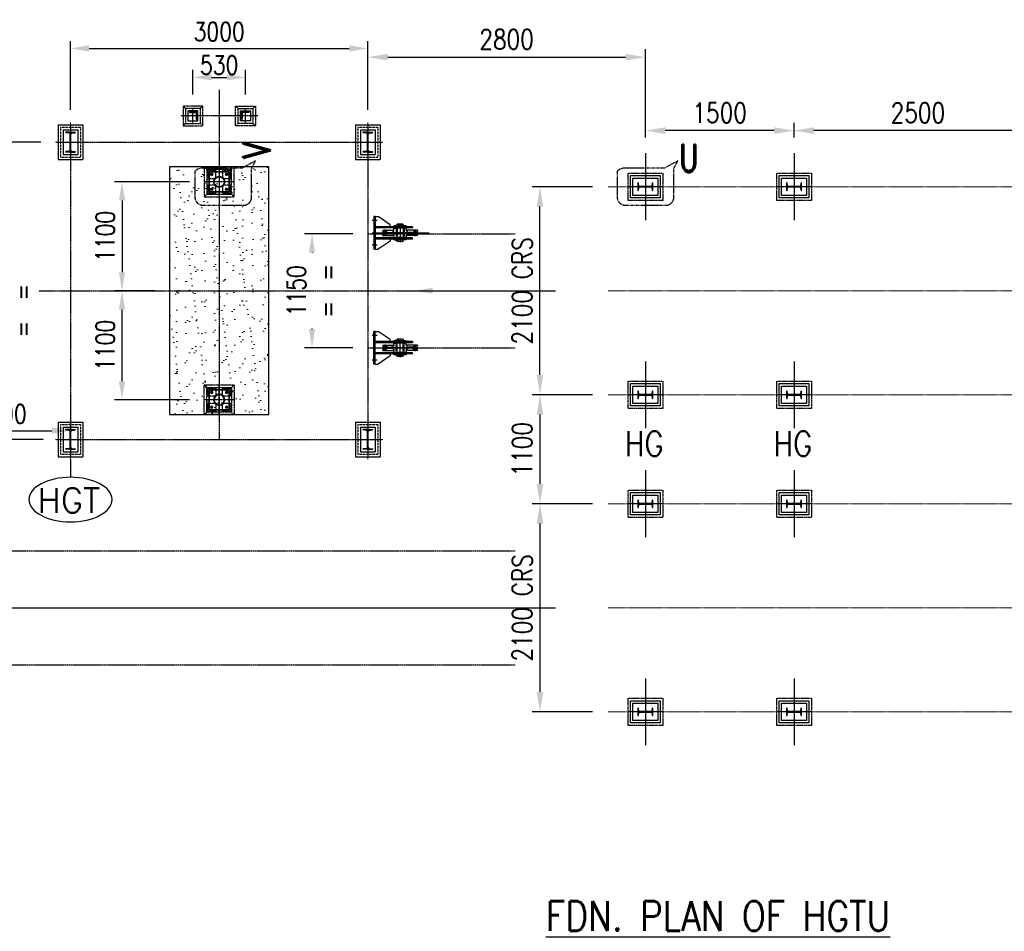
# Model space of a CAD drawing. Header units: inches. Extents: x -204116 to 930598, y -391373 to 256461.
# Tile 87 of 225: x 346315 to 356250, y -273623 to -264422. Entities that reach past the tile are written whole.
import ezdxf
from ezdxf.lldxf.tags import DXFTag

# ---------------------------------------------------------------- set-up
doc = ezdxf.new("R2010")
doc.units = ezdxf.units.IN
doc.header["$LTSCALE"] = 10
doc.header["$MEASUREMENT"] = 0
doc.header["$PDMODE"] = 1
doc.header["$PDSIZE"] = 1000
for name, pattern in [('CENTER', [2, 1.25, -0.25, 0.25, -0.25]), ('HIDDEN', [0.375, 0.25, -0.125]), ('HIDDEN2', [0.1875, 0.125, -0.0625]), ('PHANTOM', [2.5, 1.25, -0.25, 0.25, -0.25, 0.25, -0.25]), ('PHANTOM2', [1.25, 0.625, -0.125, 0.125, -0.125, 0.125, -0.125])]:
    doc.linetypes.add(name, pattern=pattern)
doc.layers.get('Defpoints').update_dxf_attribs({"lineweight": 25})
for name, color, linetype in [('4', 4, 'Continuous'), ('b', 4, 'Continuous'), ('CIVIL PARTS-CONCRETE', 8, 'Continuous'), ('FDN', 8, 'PHANTOM'), ('H', 3, 'HIDDEN'), ('R', 5, 'PHANTOM2')]:
    doc.layers.add(name, color=color, linetype=linetype)
for name, color, linetype, lineweight in [('C', 1, 'CENTER', 25), ('cen', 2, 'CENTER2', 25), ('CENTER', 2, 'CENTER', 25), ('CTEXT2', 3, 'Continuous', 25), ('DIM', 6, 'Continuous', 25), ('GRID', 252, 'Continuous', 13), ('HID', 4, 'HIDDEN', 25), ('PHA', 5, 'PHANTOM', 25), ('TEXT', 3, 'Continuous', 25)]:
    doc.layers.add(name, color=color, linetype=linetype, lineweight=lineweight)
doc.styles.add('MIC', font='romans.shx', dxfattribs={"width": 0.8})
doc.styles.add('romand', font='romand.shx', dxfattribs={"width": 0.8})
doc.styles.add('romans', font='romans.shx', dxfattribs={"width": 0.8})
doc.styles.get("Standard").update_dxf_attribs({"font": 'simplex.shx'})
tags = doc.linetypes.add('CENTER2', pattern=[1.125, 0.75, -0.125, 0.125, -0.125]).pattern_tags.tags
tags[10:11] = [DXFTag(74, 4), DXFTag(75, 0), DXFTag(340, '0'), DXFTag(46, 1.0), DXFTag(50, 0.0), DXFTag(44, 0.0), DXFTag(45, 0.0)]
tags[8:9] = [DXFTag(74, 4), DXFTag(75, 0), DXFTag(340, '0'), DXFTag(46, 1.0), DXFTag(50, 0.0), DXFTag(44, 0.0), DXFTag(45, 0.0)]
tags[6:7] = [DXFTag(74, 4), DXFTag(75, 0), DXFTag(340, '0'), DXFTag(46, 1.0), DXFTag(50, 0.0), DXFTag(44, 0.0), DXFTag(45, 0.0)]
tags[4:5] = [DXFTag(74, 4), DXFTag(75, 0), DXFTag(340, '0'), DXFTag(46, 1.0), DXFTag(50, 0.0), DXFTag(44, 0.0), DXFTag(45, 0.0)]
doc.dimstyles.new('1_75', dxfattribs={"dimscale": 75, "dimtxt": 2.5, "dimasz": 2.5, "dimexe": 1, "dimexo": 2, "dimgap": 1, "dimtad": 1, "dimtoh": 1, "dimdec": 0, "dimzin": 9, "dimdsep": 46, "dimtxsty": 'MIC', "dimcen": 2.5, "dimclrd": 1, "dimclre": 1, "dimclrt": 256, "dimadec": 0, "dimazin": 0, "dimtfac": 1, "dimtdec": 0, "dimtmove": 2, "dimatfit": 3, "dimfxl": 1, "dimlwd": -1, "dimlwe": -1, "dimarcsym": 0})

# ---------------------------------------------------------------- blocks, each defined once
blk = doc.blocks.new('*D496')
at = {"color": 1}
for p, q in [((354128.3, -265610.4), (354128.3, -265461.6)), ((356428.3, -265541.6), (354328.3, -265541.6)), ((356628.3, -265610.4), (356628.3, -265461.6))]:
    blk.add_line(p, q, dxfattribs=at)
for points in [[(354328.3, -265508.3), (354328.3, -265575), (354128.3, -265541.6)], [(356428.3, -265508.3), (356428.3, -265575), (356628.3, -265541.6)]]:
    blk.add_solid(points, dxfattribs=at)
at = {"layer": 'Defpoints', "color": 0}
for p in [(354128.3, -265541.6), (354128.3, -265770.4), (356628.3, -265770.4)]:
    blk.add_point(p, dxfattribs=at)
at = {"insert": (355378.3, -265361.6), "char_height": 200, "attachment_point": 5, "style": 'MIC'}
blk.add_mtext('2500', dxfattribs=at)
blk = doc.blocks.new('*D497')
at = {"color": 1}
for p, q in [((352628.3, -265610.4), (352628.3, -265461.6)), ((353928.3, -265541.6), (352828.3, -265541.6)), ((354128.3, -265610.4), (354128.3, -265461.6))]:
    blk.add_line(p, q, dxfattribs=at)
for points in [[(352828.3, -265508.3), (352828.3, -265575), (352628.3, -265541.6)], [(353928.3, -265508.3), (353928.3, -265575), (354128.3, -265541.6)]]:
    blk.add_solid(points, dxfattribs=at)
at = {"layer": 'Defpoints', "color": 0}
for p in [(352628.3, -265541.6), (352628.3, -265770.4), (354128.3, -265770.4)]:
    blk.add_point(p, dxfattribs=at)
at = {"insert": (353378.3, -265361.6), "char_height": 200, "attachment_point": 5, "style": 'MIC'}
blk.add_mtext('1500', dxfattribs=at)
blk = doc.blocks.new('*D498')
at = {"color": 1}
for p, q in [((349828.3, -265067.3), (349828.3, -264720.4)), ((352628.3, -265610.4), (352628.3, -264720.4)), ((350028.3, -264800.4), (352428.3, -264800.4))]:
    blk.add_line(p, q, dxfattribs=at)
for points in [[(350028.3, -264767.1), (350028.3, -264833.7), (349828.3, -264800.4)], [(352428.3, -264767.1), (352428.3, -264833.7), (352628.3, -264800.4)]]:
    blk.add_solid(points, dxfattribs=at)
at = {"layer": 'Defpoints', "color": 0}
for p in [(352628.3, -264800.4), (349828.3, -265227.3), (352628.3, -265770.4)]:
    blk.add_point(p, dxfattribs=at)
at = {"insert": (351228.3, -264620.4), "char_height": 200, "attachment_point": 5, "style": 'MIC'}
blk.add_mtext('2800', dxfattribs=at)
blk = doc.blocks.new('*D500')
at = {"color": 1}
for p, q in [((352093.3, -266107.9), (351485.2, -266107.9)), ((351565.2, -268007.9), (351565.2, -266307.9)), ((352093.3, -268207.9), (351485.2, -268207.9))]:
    blk.add_line(p, q, dxfattribs=at)
for points in [[(351531.8, -266307.9), (351598.5, -266307.9), (351565.2, -266107.9)], [(351531.8, -268007.9), (351598.5, -268007.9), (351565.2, -268207.9)]]:
    blk.add_solid(points, dxfattribs=at)
at = {"layer": 'Defpoints', "color": 0}
for p in [(351565.2, -266107.9), (352253.3, -266107.9), (352253.3, -268207.9)]:
    blk.add_point(p, dxfattribs=at)
at = {"insert": (351385.2, -267157.9), "char_height": 200, "attachment_point": 5, "rotation": 90, "style": 'MIC'}
blk.add_mtext('2100 CRS', dxfattribs=at)
blk = doc.blocks.new('*D578')
at = {"color": 1}
for p, q in [((352093.3, -268207.9), (351485.2, -268207.9)), ((351565.2, -268407.9), (351565.2, -269107.9)), ((352093.3, -269307.9), (351485.2, -269307.9))]:
    blk.add_line(p, q, dxfattribs=at)
for points in [[(351531.8, -268407.9), (351598.5, -268407.9), (351565.2, -268207.9)], [(351531.8, -269107.9), (351598.5, -269107.9), (351565.2, -269307.9)]]:
    blk.add_solid(points, dxfattribs=at)
at = {"layer": 'Defpoints', "color": 0}
for p in [(352253.3, -268207.9), (351565.2, -269307.9), (352253.3, -269307.9)]:
    blk.add_point(p, dxfattribs=at)
at = {"insert": (351385.2, -268757.9), "char_height": 200, "attachment_point": 5, "rotation": 90, "style": 'MIC'}
blk.add_mtext('1100', dxfattribs=at)
blk = doc.blocks.new('*D579')
at = {"color": 1}
for p, q in [((352093.3, -269307.9), (351485.2, -269307.9)), ((351565.2, -269507.9), (351565.2, -271207.9)), ((352093.3, -271407.9), (351485.2, -271407.9))]:
    blk.add_line(p, q, dxfattribs=at)
for points in [[(351531.8, -269507.9), (351598.5, -269507.9), (351565.2, -269307.9)], [(351531.8, -271207.9), (351598.5, -271207.9), (351565.2, -271407.9)]]:
    blk.add_solid(points, dxfattribs=at)
at = {"layer": 'Defpoints', "color": 0}
for p in [(352253.3, -269307.9), (351565.2, -271407.9), (352253.3, -271407.9)]:
    blk.add_point(p, dxfattribs=at)
at = {"insert": (351385.2, -270357.9), "char_height": 200, "attachment_point": 5, "rotation": 90, "style": 'MIC'}
blk.add_mtext('2100 CRS', dxfattribs=at)
blk = doc.blocks.new('*D706')
at = {"color": 1}
for p, q in [((346828.3, -265333.5), (346828.3, -264637.2)), ((349828.3, -265333.5), (349828.3, -264637.2)), ((347015.8, -264712.2), (349640.8, -264712.2))]:
    blk.add_line(p, q, dxfattribs=at)
for points in [[(347015.8, -264680.9), (347015.8, -264743.4), (346828.3, -264712.2)], [(349640.8, -264680.9), (349640.8, -264743.4), (349828.3, -264712.2)]]:
    blk.add_solid(points, dxfattribs=at)
at = {"layer": 'Defpoints', "color": 0}
for p in [(349828.3, -264712.2), (346828.3, -265483.5), (349828.3, -265483.5)]:
    blk.add_point(p, dxfattribs=at)
at = {"insert": (348328.3, -264543.4), "char_height": 187.5, "attachment_point": 5, "style": 'MIC'}
blk.add_mtext('3000', dxfattribs=at)
blk = doc.blocks.new('*D707')
at = {"color": 1}
for p, q in [((349678.3, -266583.2), (349190, -266583.2)), ((349265, -266770.7), (349265, -266776.4)), ((349265, -267545.7), (349265, -267540.6)), ((349678.3, -267733.2), (349190, -267733.2))]:
    blk.add_line(p, q, dxfattribs=at)
for points in [[(349233.7, -266770.7), (349296.2, -266770.7), (349265, -266583.2)], [(349233.7, -267545.7), (349296.2, -267545.7), (349265, -267733.2)]]:
    blk.add_solid(points, dxfattribs=at)
at = {"layer": 'Defpoints', "color": 0}
for p in [(349828.3, -266583.2, 37554.4), (349265, -267733.2), (349828.3, -267733.2, 37554.4)]:
    blk.add_point(p, dxfattribs=at)
at = {"insert": (349265, -267158.5), "char_height": 187.5, "attachment_point": 5, "rotation": 90, "style": 'MIC'}
blk.add_mtext('1150\\P=  =', dxfattribs=at)
blk = doc.blocks.new('*D708')
at = {"color": 1}
for p, q in [((346528.3, -265658.5), (346114.8, -265658.5)), ((346189.8, -265846), (346189.8, -266976.4)), ((346189.8, -268471), (346189.8, -267740.6)), ((346552, -268658.5), (346114.8, -268658.5))]:
    blk.add_line(p, q, dxfattribs=at)
for points in [[(346158.6, -265846), (346221.1, -265846), (346189.8, -265658.5)], [(346158.6, -268471), (346221.1, -268471), (346189.8, -268658.5)]]:
    blk.add_solid(points, dxfattribs=at)
at = {"layer": 'Defpoints', "color": 0}
for p in [(346678.3, -265658.5, 37554.4), (346189.8, -268658.5), (346702, -268658.5, 0)]:
    blk.add_point(p, dxfattribs=at)
at = {"insert": (346189.8, -267358.5), "char_height": 187.5, "attachment_point": 5, "rotation": 90, "style": 'MIC'}
blk.add_mtext('3000\\P=  =', dxfattribs=at)
blk = doc.blocks.new('bc200')
for p, q in [((0, 200), (-50, 200)), ((0, 200), (50, 200)), ((50, 199.6), (50, 200)), ((-12.3, 190.5), (-45.7, 195.2)), ((-2.9, 20.4), (-2.9, 179.6)), ((2.9, 20.4), (2.9, 179.6)), ((12.3, 190.5), (45.7, 195.2)), ((0, 0), (-50, 0)), ((-12.3, 9.5), (-45.7, 4.8)), ((0, 0), (50, 0)), ((12.3, 9.5), (45.7, 4.8)), ((50, 0), (50, 0.4))]:
    blk.add_line(p, q)
for centre, radius, start, end in [((-45, 200.2), 5, 186.17952, 262), ((45, 200.2), 5, 278, 353.82048), ((-13.9, 179.6), 11, 0, 82), ((13.9, 179.6), 11, 98, 180), ((-45, -0.2), 5, 98, 173.82048), ((-13.9, 20.4), 11, 278, 0), ((13.9, 20.4), 11, 180, 262), ((45, -0.2), 5, 6.17952, 82)]:
    blk.add_arc(centre, radius, start, end)
blk = doc.blocks.new('I-1')
for p, q in [((-125, 75), (-125, -75)), ((-125, 75), (125, 75)), ((125, 75), (125, -75)), ((-125, -75), (125, -75))]:
    blk.add_line(p, q)
at = {"layer": 'GRID', "linetype": 'ByBlock', "ltscale": 0.5}
blk.add_line((0, 150), (0, -150), dxfattribs=at)
at = {"layer": 'GRID', "ltscale": 0.5}
blk.add_line((-200, 0), (200, 0), dxfattribs=at)
at = {"layer": 'HID'}
for p, q in [((-150, 100), (150, 100)), ((-150, 100), (-150, -100)), ((150, 100), (150, -100)), ((-150, -100), (150, -100))]:
    blk.add_line(p, q, dxfattribs=at)
at = {"layer": 'R', "linetype": 'Continuous'}
for p, q in [((-175, 125), (-175, -125)), ((-175, 125), (175, 125)), ((175, 125), (175, -125)), ((-175, -125), (175, -125))]:
    blk.add_line(p, q, dxfattribs=at)
at = {"xscale": -1, "rotation": 90.00000000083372}
blk.add_blockref('bc200', (100, 0), dxfattribs=at)
blk = doc.blocks.new('bp')
at = {"color": 1}
for p, q in [((1283679.7, -976832.5), (1283653.3, -976832.5)), ((1283666.5, -976819.3), (1283666.5, -976845.7)), ((1283803.3, -976832.5), (1283829.7, -976832.5)), ((1283816.5, -976819.3), (1283816.5, -976845.7)), ((1283679.7, -976982.5), (1283653.3, -976982.5)), ((1283666.5, -976995.7), (1283666.5, -976969.3)), ((1283803.3, -976982.5), (1283829.7, -976982.5)), ((1283816.5, -976995.7), (1283816.5, -976969.3))]:
    blk.add_line(p, q, dxfattribs=at)
blk.add_lwpolyline([(1283641.5, -977007.5), (1283841.5, -977007.5), (1283841.5, -976807.5), (1283641.5, -976807.5)], close=True)
for centre, radius in [((1283666.5, -976832.5), 11), ((1283741.5, -976907.5), 56), ((1283741.5, -976907.5), 50), ((1283816.5, -976832.5), 11), ((1283666.5, -976982.5), 11), ((1283816.5, -976982.5), 11)]:
    blk.add_circle(centre, radius)
at = {"layer": 'CENTER'}
for p, q in [((1283741.5, -976757.5), (1283741.5, -977057.5)), ((1283891.5, -976907.5), (1283591.5, -976907.5))]:
    blk.add_line(p, q, dxfattribs=at)
at = {"layer": 'CIVIL PARTS-CONCRETE', "color": 5, "linetype": 'PHANTOM', "lineweight": -3}
for p, q in [((1283616.5, -976782.5), (1283591.5, -976757.5)), ((1283891.5, -976757.5), (1283866.5, -976782.5)), ((1283616.5, -977032.5), (1283591.5, -977057.5)), ((1283866.5, -977032.5), (1283891.5, -977057.5))]:
    blk.add_line(p, q, dxfattribs=at)
for points in [[(1283591.5, -977057.5), (1283891.5, -977057.5), (1283891.5, -976757.5), (1283591.5, -976757.5)], [(1283616.5, -977032.5), (1283866.5, -977032.5), (1283866.5, -976782.5), (1283616.5, -976782.5)]]:
    blk.add_lwpolyline(points, close=True, dxfattribs=at)
at = {"layer": 'CIVIL PARTS-CONCRETE', "linetype": 'PHANTOM'}
for points in [[(1283626.5, -976872.5), (1283706.5, -976872.5), (1283706.5, -976792.5), (1283626.5, -976792.5)], [(1283776.5, -976872.5), (1283856.5, -976872.5), (1283856.5, -976792.5), (1283776.5, -976792.5)], [(1283626.5, -977022.5), (1283706.5, -977022.5), (1283706.5, -976942.5), (1283626.5, -976942.5)], [(1283776.5, -977022.5), (1283856.5, -977022.5), (1283856.5, -976942.5), (1283776.5, -976942.5)]]:
    blk.add_lwpolyline(points, close=True, dxfattribs=at)
blk = doc.blocks.new('*D714')
at = {"color": 1}
for p, q in [((347678.3, -267158.4), (347272.8, -267158.4)), ((347347.8, -268070.8), (347347.8, -267345.9)), ((348028.3, -268258.3), (347272.8, -268258.3))]:
    blk.add_line(p, q, dxfattribs=at)
for points in [[(347316.6, -267345.9), (347379.1, -267345.9), (347347.8, -267158.4)], [(347316.6, -268070.8), (347379.1, -268070.8), (347347.8, -268258.3)]]:
    blk.add_solid(points, dxfattribs=at)
at = {"layer": 'Defpoints', "color": 0}
for p in [(347347.8, -267158.4), (347828.3, -267158.4), (348178.3, -268258.3)]:
    blk.add_point(p, dxfattribs=at)
at = {"insert": (347179.1, -267708.3), "char_height": 187.5, "attachment_point": 5, "rotation": 90, "style": 'MIC'}
blk.add_mtext('1100', dxfattribs=at)
blk = doc.blocks.new('*D709')
at = {"color": 1}
for p, q in [((348028.3, -266058.7), (347272.8, -266058.7)), ((347347.8, -266246.2), (347347.8, -266971.1)), ((347678.3, -267158.6), (347272.8, -267158.6))]:
    blk.add_line(p, q, dxfattribs=at)
for points in [[(347316.6, -266246.2), (347379.1, -266246.2), (347347.8, -266058.7)], [(347316.6, -266971.1), (347379.1, -266971.1), (347347.8, -267158.6)]]:
    blk.add_solid(points, dxfattribs=at)
at = {"layer": 'Defpoints', "color": 0}
for p in [(348178.3, -266058.7), (347347.8, -267158.6), (347828.3, -267158.6)]:
    blk.add_point(p, dxfattribs=at)
at = {"insert": (347179.1, -266608.6), "char_height": 187.5, "attachment_point": 5, "rotation": 90, "style": 'MIC'}
blk.add_mtext('1100', dxfattribs=at)
blk = doc.blocks.new('SHEEVE1')
at = {"ltscale": 20}
for p, q in [((-27.5, 24), (-27.5, -87.4)), ((-23.6, 10), (-25.5, 10)), ((-20.7, 7.6), (-18.6, -2.7)), ((20.7, 7.6), (18.6, -2.7)), ((26.5, 25), (27.5, 24)), ((27.5, 24), (27.5, -87.4)), ((-5, -31.2), (-5, -62.5)), ((5, -31.2), (5, -62.5)), ((-27.5, -324), (-27.5, -212.6)), ((-20.7, -307.6), (-18.6, -297.3)), ((-5, -268.8), (-5, -237.5)), ((5, -268.8), (5, -237.5)), ((20.7, -307.6), (18.6, -297.3)), ((27.5, -324), (27.5, -212.6)), ((-23.6, -310), (-25.5, -310)), ((26.5, -325), (27.5, -324))]:
    blk.add_line(p, q, dxfattribs=at)
at = {"linetype": 'Continuous'}
for p, q in [((-26.5, 25), (-17, 25)), ((26.5, 25), (17, 25)), ((23.6, 10), (26, 10)), ((-47.5, -87.5), (-47.5, -110)), ((-30, -87.5), (-47.5, -87.5)), ((30, -87.5), (47.5, -87.5)), ((47.5, -87.5), (47.5, -110)), ((-47.5, -110), (-47.5, -190)), ((-47.5, -212.5), (-47.5, -190)), ((47.5, -110), (47.5, -190)), ((47.5, -212.5), (47.5, -190)), ((-30, -212.5), (-47.5, -212.5)), ((30, -212.5), (47.5, -212.5)), ((-26.5, -325), (-17, -325)), ((26.5, -325), (17, -325)), ((23.6, -310), (26, -310))]:
    blk.add_line(p, q, dxfattribs=at)
at = {"color": 2, "linetype": 'HIDDEN'}
for p, q in [((-47.5, -110), (47.5, -110)), ((-47.5, -190), (47.5, -190))]:
    blk.add_line(p, q, dxfattribs=at)
at = {"ltscale": 20}
for points in [[(17, 25), (15.8, 23.8), (10.8, -1.2, -0.820353), (-10.8, -1.2), (-15.8, 23.8), (-17, 25)], [(17, -325), (15.8, -323.8), (10.8, -298.8, 0.820353), (-10.8, -298.8), (-15.8, -323.8), (-17, -325)]]:
    blk.add_lwpolyline(points, format="xyb", dxfattribs=at)
for centre, radius, start, end in [((-25.5, 12), 2, 179.99778, 270), ((-23.6, 7), 3, 11.27234, 90), ((23.6, 7), 3, 90, 168.72766), ((-30, -62.5), 25, 270, 0), ((0, 1), 19, 191.27234, 227.01411), ((-30, -31.2), 25, 0, 47.01411), ((30, -31.2), 25, 132.98589, 180), ((30, -62.5), 25, 180, 270), ((0, 1), 19, 312.98589, 348.72766), ((-30, -237.5), 25, 360, 90), ((0, -301), 19, 132.98589, 168.72766), ((-30, -268.8), 25, 312.98589, 360), ((30, -237.5), 25, 90, 180), ((30, -268.8), 25, 180, 227.01411), ((0, -301), 19, 11.27234, 47.01411), ((-25.5, -312), 2, 90, 180.00222), ((-23.6, -307), 3, 270, 348.72766), ((23.6, -307), 3, 191.27234, 270)]:
    blk.add_arc(centre, radius, start, end, dxfattribs=at)
at = {"linetype": 'Continuous'}
for centre, start, end in [((26, 11.5), 270, 0), ((26, -311.5), 0, 90)]:
    blk.add_arc(centre, 1.5, start, end, dxfattribs=at)
at = {"layer": 'cen', "ltscale": 0.5}
for p, q in [((33.1, 0), (-33.1, 0)), ((-4.3, 1), (4.3, 1)), ((0, 27.7), (0, -327.3)), ((33.1, -300), (-33.1, -300)), ((-4.3, -301), (4.3, -301))]:
    blk.add_line(p, q, dxfattribs=at)
at = {"layer": 'cen'}
blk.add_line((-56.2, -150), (55.4, -150), dxfattribs=at)
at = {"layer": 'DIM'}
for p, q in [((-26.5, 25), (-27.5, 24)), ((-17, 25), (-16, 25)), ((-16, 25), (-15.8, 23.8)), ((16, 25), (15.8, 23.8)), ((17, 25), (16, 25)), ((-26.5, -325), (-27.5, -324)), ((-17, -325), (-16, -325)), ((-16, -325), (-15.8, -323.8)), ((16, -325), (15.8, -323.8)), ((17, -325), (16, -325))]:
    blk.add_line(p, q, dxfattribs=at)
at = {"layer": 'R'}
for p, q in [((-27.5, 24.1), (-27.5, 25)), ((-26.5, 25), (-27.5, 25)), ((26.8, 25), (27.5, 25)), ((27.5, 24.2), (27.5, 25)), ((-27.5, -324.1), (-27.5, -325)), ((-26.5, -325), (-27.5, -325)), ((26.8, -325), (27.5, -325)), ((27.5, -324.2), (27.5, -325))]:
    blk.add_line(p, q, dxfattribs=at)
for centre in [(0, 0), (0, -300)]:
    blk.add_circle(centre, 10, dxfattribs=at)
blk = doc.blocks.new('BUSH')
at = {"color": 1, "linetype": 'CENTER2'}
blk.add_line((-101.2, 0), (8.3, 0), dxfattribs=at)
at = {"color": 0, "linetype": 'ByBlock'}
for p, q in [((-95, 40), (0, 40)), ((-95, 40), (-95, -40)), ((-95, 30), (0, 30)), ((0, 40), (0, -40)), ((-95, -30), (0, -30)), ((-95, -40), (0, -40))]:
    blk.add_line(p, q, dxfattribs=at)
blk = doc.blocks.new('BKT')
at = {"linetype": 'Continuous'}
for p, q in [((-70, 328.5), (-70, 203.5)), ((-70, 328.5), (-62, 328.5)), ((-62, 391), (-50, 391)), ((-62, 391), (-62, 16)), ((-50, 391), (-50, 16)), ((62, 391), (50, 391)), ((50, 391), (50, 16)), ((62, 391), (62, 16)), ((70, 328.5), (62, 328.5)), ((70, 328.5), (70, 203.5)), ((-87, 295), (-86, 296)), ((-87, 295), (-87, 237)), ((-87, 237), (-86, 236)), ((-86, 296), (-70, 296)), ((-86, 236), (-78, 236)), ((-78, 246), (-70, 246)), ((-76, 246), (-76, 221)), ((-76, 221), (-70, 221)), ((-70, 203.5), (-62, 203.5)), ((70, 203.5), (62, 203.5)), ((86, 296), (70, 296)), ((78, 246), (70, 246)), ((76, 221), (70, 221)), ((76, 246), (76, 221)), ((78, 246), (78, 236)), ((86, 236), (78, 236)), ((87, 295), (86, 296)), ((87, 237), (86, 236)), ((87, 295), (87, 237)), ((-82.5, 166), (-165, 46)), ((-62, 166), (-82.5, 166)), ((62, 166), (82.5, 166)), ((82.5, 166), (165, 46)), ((-165, 16), (-165, 46)), ((-165, 16), (165, 16)), ((-165, 16), (-165, 0)), ((-165, 0), (165, 0)), ((-25, 0), (-25, 16)), ((25, 0), (25, 16)), ((165, 16), (165, 46)), ((165, 16), (165, 0))]:
    blk.add_line(p, q, dxfattribs=at)
for p, q in [((-86, 296), (-86, 236)), ((-78, 246), (-78, 236)), ((-70, 246), (-70, 236)), ((70, 236), (70, 246)), ((86, 296), (86, 236)), ((-62, 66), (-50, 66)), ((50, 66), (62, 66))]:
    blk.add_line(p, q)
at = {"layer": 'C', "linetype": 'Continuous'}
for p, q in [((-59.9, 234.2), (-80.5, 234.2)), ((59.9, 234.2), (80.5, 234.2))]:
    blk.add_line(p, q, dxfattribs=at)
at = {"layer": 'cen'}
for p, q in [((0, -16.5), (0, 381.4)), ((-56.2, 266), (-93.8, 266)), ((55.8, 266), (93.8, 266)), ((-125, 34.6), (-125, -17)), ((125, 34.6), (125, -17))]:
    blk.add_line(p, q, dxfattribs=at)
at = {"layer": 'H', "linetype": 'HIDDEN'}
for p, q in [((-72.5, 296), (70, 296)), ((-70, 236), (70, 236)), ((-138.5, 16), (-138.5, 0)), ((-111.5, 16), (-111.5, 0)), ((111.5, 16), (111.5, 0)), ((138.5, 16), (138.5, 0))]:
    blk.add_line(p, q, dxfattribs=at)
blk.add_blockref('SHEEVE1', (0, 416))
at = {"color": 2, "linetype": 'HIDDEN2'}
blk.add_blockref('BUSH', (47.5, 266), dxfattribs=at)
blk = doc.blocks.new('*D715')
at = {"color": 1}
for p, q in [((345428.3, -268508.5), (345428.3, -268495.2)), ((346828.3, -268508.5), (346828.3, -268495.2)), ((345615.8, -268570.2), (346640.8, -268570.2))]:
    blk.add_line(p, q, dxfattribs=at)
for points in [[(345615.8, -268538.9), (345615.8, -268601.4), (345428.3, -268570.2)], [(346640.8, -268538.9), (346640.8, -268601.4), (346828.3, -268570.2)]]:
    blk.add_solid(points, dxfattribs=at)
at = {"layer": 'Defpoints', "color": 0}
for p in [(346828.3, -268570.2), (345428.3, -268658.5, 37554.4), (346828.3, -268658.5, 37554.4)]:
    blk.add_point(p, dxfattribs=at)
at = {"insert": (346128.3, -268401.4), "char_height": 187.5, "attachment_point": 5, "style": 'MIC'}
blk.add_mtext('1400', dxfattribs=at)
blk = doc.blocks.new('Ac75')
blk.add_lwpolyline([(0, 54.4), (1.5, 54.4, -0.414214), (6, 49.9), (6, -7.6, 0.414214), (13, -14.6), (70.5, -14.6, -0.414214), (75, -19.1), (75, -20.6), (0, -20.6)], format="xyb", close=True)
blk = doc.blocks.new('*D716')
at = {"color": 1}
for p, q in [((348063.3, -265175.6), (348063.3, -264929.5)), ((348593.3, -265175.6), (348593.3, -264929.5)), ((348250.8, -265004.5), (348405.8, -265004.5))]:
    blk.add_line(p, q, dxfattribs=at)
for points in [[(348250.8, -264973.3), (348250.8, -265035.8), (348063.3, -265004.5)], [(348405.8, -264973.3), (348405.8, -265035.8), (348593.3, -265004.5)]]:
    blk.add_solid(points, dxfattribs=at)
at = {"layer": 'Defpoints', "color": 0}
for p in [(348593.3, -265004.5), (348063.3, -265325.6, 37554.4), (348593.3, -265325.6, 37554.4)]:
    blk.add_point(p, dxfattribs=at)
at = {"insert": (348328.3, -264880.2), "char_height": 187.5, "attachment_point": 5, "style": 'MIC'}
blk.add_mtext('530', dxfattribs=at)

msp = doc.modelspace()

# ---------------------------------------------------------------- hatches: boundary and pattern name
at = {"layer": 'R'}
h = msp.add_hatch(dxfattribs=at)
h.set_pattern_fill('AR-CONC', color=256, scale=20, angle=90, style=0)
h.set_pattern_definition([(140, (450586, -1213663.7), (318.782, 3643.693), [381, -4191]), (85, (450586, -1213663.7), (-3821.137, -704.868), [304.8, -3352.812]), (190.45144, (450612.7, -1213360), (-3502.355, 2938.825), [323.8, -3561.805]), (136.1842, (449570, -1213663.7), (840.847, 5421.58), [571.5, -6286.5]), (186.63556, (449640, -1213212), (-4948.522, 4748.083), [485.7, -5342.712]), (81.18415, (449570, -1213663.7), (-4948.522, 4748.083), [457.2, -5029.195]), (111, (449824, -1213155.7), (2045.304, 3032.288), [381, -4191]), (56, (449824, -1213155.7), (-3683.76, 1236.04), [304.8, -3352.8]), (161.45145, (449994.6, -1212903), (-1638.455, 4268.328), [323.8, -3561.799]), (127.5, (450586.1, -1213663.7), (-1691.1008, 61.772), [0, -3312.16, 0, -3403.6, 0, -3365.5]), (97.5, (450586.1, -1213663.7), (-2003.6115, 1336.3933), [0, -1940.56, 0, -3235.96, 0, -1282.7]), (57.5, (450586.1, -1214796.5), (114.5749, 2711.812), [0, -1270, 0, -3962.4, 0, -5257.8]), (47.5, (450586.1, -1215304.5), (-508.53, 2962.5836), [0, -1651, 0, -2631.44, 0, -3733.8])])
h.paths.add_polyline_path([(348828.3, -268408.3), (348828.3, -265908.3), (347828.3, -265908.3), (347828.3, -268408.3)])
at = {"layer": 'R', "lineweight": 9}
h = msp.add_hatch(dxfattribs=at)
h.set_pattern_fill('AR-SAND', color=9, scale=4, angle=90, style=0)
h.set_pattern_definition([(127.5, (451464.95, -1574076.3), (-195.765295, -6.400125), [0, -154.432, 0, -172.72, 0, -165.1]), (97.5, (451464.95, -1574076.3), (-286.73004, 179.809313), [0, -83.312, 0, -139.192, 0, -53.34]), (57.5, (451464.95, -1574201.27), (-0.574874, 316.396948), [0, -50.8, 0, -182.88, 0, -238.76]), (47.5, (451464.95, -1574201.27), (-89.17173, 305.42258), [0, -25.4, 0, -119.888, 0, -137.16])])
h.paths.add_polyline_path([(348828.3, -268408.3), (348828.3, -265908.3), (347828.3, -265908.3), (347828.3, -268408.3)])

# ---------------------------------------------------------------- linework, layer by layer
at = {"color": 10, "linetype": 'PHANTOM', "lineweight": 30, "ltscale": 2}
for p, q in [((348695.1, -265846.8, 6145540.2), (348560.3, -265920.8, 6145540.2)), ((348655.9, -265920.8, 6145540.2), (348695.1, -265846.8, 6145540.2)), ((352955.9, -265846.8, 6145540.2), (352821.2, -265920.8, 6145540.2)), ((352916.7, -265920.8, 6145540.2), (352955.9, -265846.8, 6145540.2)), ((348560.3, -265920.8, 6145540.2), (348166.8, -265920.8, 6145540.2)), ((348655.9, -266211.3, 6145540.2), (348655.9, -265920.8, 6145540.2)), ((348655.9, -265920.8, 6145540.2), (348655.9, -265920.8, 6145540.2)), ((352821.2, -265920.8, 6145540.2), (352427.6, -265920.8, 6145540.2)), ((352916.7, -266211.3, 6145540.2), (352916.7, -265920.8, 6145540.2)), ((348082.8, -265953.2, 6145540.2), (348082.8, -266211.3, 6145540.2)), ((352343.6, -265953.2, 6145540.2), (352343.6, -266211.3, 6145540.2)), ((348166.8, -266295.3, 6145540.2), (348571.9, -266295.3, 6145540.2)), ((352427.6, -266295.3, 6145540.2), (352832.7, -266295.3, 6145540.2))]:
    msp.add_line(p, q, dxfattribs=at)
at = {"color": 1}
for p, q in [((352628.3, -265770.4), (352628.3, -266445.4)), ((354128.3, -265770.4), (354128.3, -266445.4)), ((352803.3, -266107.9), (352453.3, -266107.9)), ((354303.3, -266107.9), (353953.3, -266107.9)), ((352628.3, -267870.4), (352628.3, -268545.4)), ((354128.3, -267870.4), (354128.3, -268545.4)), ((352803.3, -268207.9), (352453.3, -268207.9)), ((354303.3, -268207.9), (353953.3, -268207.9)), ((352628.3, -268970.4), (352628.3, -269645.4)), ((354128.3, -268970.4), (354128.3, -269645.4)), ((352803.3, -269307.9), (352453.3, -269307.9)), ((354303.3, -269307.9), (353953.3, -269307.9)), ((352628.3, -271070.4), (352628.3, -271745.4)), ((354128.3, -271070.4), (354128.3, -271745.4)), ((352803.3, -271407.9), (352453.3, -271407.9)), ((354303.3, -271407.9), (353953.3, -271407.9))]:
    msp.add_line(p, q, dxfattribs=at)
at = {"color": 1, "linetype": 'CENTER', "lineweight": 0, "ltscale": 0.5}
for p, q in [((352253.3, -266107.9), (359503.7, -266107.9)), ((352253.3, -267157.9), (362828.3, -267157.9)), ((352253.3, -268207.9), (359503.7, -268207.9)), ((352253.3, -269307.9), (359503.7, -269307.9)), ((352253.3, -270357.9), (362828.3, -270357.9)), ((352253.3, -271407.9), (359503.7, -271407.9))]:
    msp.add_line(p, q, dxfattribs=at)
msp.add_line((346828.3, -268858.5), (346828.3, -269041.1))
for points in [[(348013.3, -265343.5), (348013.3, -265443.5), (348113.3, -265443.5), (348113.3, -265343.5)], [(348643.3, -265343.5), (348643.3, -265443.5), (348543.3, -265443.5), (348543.3, -265343.5)], [(348428.3, -266158.7), (348228.3, -266158.7), (348228.3, -265958.7), (348428.3, -265958.7)], [(352753.3, -266195.4), (352503.3, -266195.4), (352503.3, -266020.4), (352753.3, -266020.4)], [(354253.3, -266195.4), (354003.3, -266195.4), (354003.3, -266020.4), (354253.3, -266020.4)], [(352753.3, -268295.4), (352503.3, -268295.4), (352503.3, -268120.4), (352753.3, -268120.4)], [(354253.3, -268295.4), (354003.3, -268295.4), (354003.3, -268120.4), (354253.3, -268120.4)], [(348428.3, -268158.3), (348228.3, -268158.3), (348228.3, -268358.3), (348428.3, -268358.3)], [(352753.3, -269395.4), (352503.3, -269395.4), (352503.3, -269220.4), (352753.3, -269220.4)], [(354253.3, -269395.4), (354003.3, -269395.4), (354003.3, -269220.4), (354253.3, -269220.4)], [(352753.3, -271495.4), (352503.3, -271495.4), (352503.3, -271320.4), (352753.3, -271320.4)], [(354253.3, -271495.4), (354003.3, -271495.4), (354003.3, -271320.4), (354253.3, -271320.4)]]:
    msp.add_lwpolyline(points, close=True)
at = {"color": 2}
for points in [[(352778.3, -266220.4), (352478.3, -266220.4), (352478.3, -265995.4), (352778.3, -265995.4)], [(354278.3, -266220.4), (353978.3, -266220.4), (353978.3, -265995.4), (354278.3, -265995.4)], [(352778.3, -268320.4), (352478.3, -268320.4), (352478.3, -268095.4), (352778.3, -268095.4)], [(354278.3, -268320.4), (353978.3, -268320.4), (353978.3, -268095.4), (354278.3, -268095.4)], [(352778.3, -269420.4), (352478.3, -269420.4), (352478.3, -269195.4), (352778.3, -269195.4)], [(354278.3, -269420.4), (353978.3, -269420.4), (353978.3, -269195.4), (354278.3, -269195.4)], [(352778.3, -271520.4), (352478.3, -271520.4), (352478.3, -271295.4), (352778.3, -271295.4)], [(354278.3, -271520.4), (353978.3, -271520.4), (353978.3, -271295.4), (354278.3, -271295.4)]]:
    msp.add_lwpolyline(points, close=True, dxfattribs=at)
for points in [[(352553.3, -266070.4), (352553.3, -266145.4), (352554.9, -266145.4, 0.373885), (352559.4, -266141.5), (352562.7, -266118.2, -0.373885), (352571.6, -266110.4), (352685, -266110.4, -0.373885), (352693.9, -266118.2), (352697.2, -266141.5, 0.373885), (352701.7, -266145.4), (352703.3, -266145.4), (352703.3, -266070.4), (352701.7, -266070.4, 0.373885), (352697.2, -266074.3), (352693.9, -266097.7, -0.373885), (352685, -266105.4), (352571.6, -266105.4, -0.373885), (352562.7, -266097.7), (352559.4, -266074.3, 0.373885), (352554.9, -266070.4)], [(354053.3, -266070.4), (354053.3, -266145.4), (354054.9, -266145.4, 0.373885), (354059.4, -266141.5), (354062.7, -266118.2, -0.373885), (354071.6, -266110.4), (354185, -266110.4, -0.373885), (354193.9, -266118.2), (354197.2, -266141.5, 0.373885), (354201.7, -266145.4), (354203.3, -266145.4), (354203.3, -266070.4), (354201.7, -266070.4, 0.373885), (354197.2, -266074.3), (354193.9, -266097.7, -0.373885), (354185, -266105.4), (354071.6, -266105.4, -0.373885), (354062.7, -266097.7), (354059.4, -266074.3, 0.373885), (354054.9, -266070.4)], [(352553.3, -268170.4), (352553.3, -268245.4), (352554.9, -268245.4, 0.373885), (352559.4, -268241.5), (352562.7, -268218.2, -0.373885), (352571.6, -268210.4), (352685, -268210.4, -0.373885), (352693.9, -268218.2), (352697.2, -268241.5, 0.373885), (352701.7, -268245.4), (352703.3, -268245.4), (352703.3, -268170.4), (352701.7, -268170.4, 0.373885), (352697.2, -268174.3), (352693.9, -268197.7, -0.373885), (352685, -268205.4), (352571.6, -268205.4, -0.373885), (352562.7, -268197.7), (352559.4, -268174.3, 0.373885), (352554.9, -268170.4)], [(354053.3, -268170.4), (354053.3, -268245.4), (354054.9, -268245.4, 0.373885), (354059.4, -268241.5), (354062.7, -268218.2, -0.373885), (354071.6, -268210.4), (354185, -268210.4, -0.373885), (354193.9, -268218.2), (354197.2, -268241.5, 0.373885), (354201.7, -268245.4), (354203.3, -268245.4), (354203.3, -268170.4), (354201.7, -268170.4, 0.373885), (354197.2, -268174.3), (354193.9, -268197.7, -0.373885), (354185, -268205.4), (354071.6, -268205.4, -0.373885), (354062.7, -268197.7), (354059.4, -268174.3, 0.373885), (354054.9, -268170.4)], [(352553.3, -269270.4), (352553.3, -269345.4), (352554.9, -269345.4, 0.373885), (352559.4, -269341.5), (352562.7, -269318.2, -0.373885), (352571.6, -269310.4), (352685, -269310.4, -0.373885), (352693.9, -269318.2), (352697.2, -269341.5, 0.373885), (352701.7, -269345.4), (352703.3, -269345.4), (352703.3, -269270.4), (352701.7, -269270.4, 0.373885), (352697.2, -269274.3), (352693.9, -269297.7, -0.373885), (352685, -269305.4), (352571.6, -269305.4, -0.373885), (352562.7, -269297.7), (352559.4, -269274.3, 0.373885), (352554.9, -269270.4)], [(354053.3, -269270.4), (354053.3, -269345.4), (354054.9, -269345.4, 0.373885), (354059.4, -269341.5), (354062.7, -269318.2, -0.373885), (354071.6, -269310.4), (354185, -269310.4, -0.373885), (354193.9, -269318.2), (354197.2, -269341.5, 0.373885), (354201.7, -269345.4), (354203.3, -269345.4), (354203.3, -269270.4), (354201.7, -269270.4, 0.373885), (354197.2, -269274.3), (354193.9, -269297.7, -0.373885), (354185, -269305.4), (354071.6, -269305.4, -0.373885), (354062.7, -269297.7), (354059.4, -269274.3, 0.373885), (354054.9, -269270.4)], [(352553.3, -271370.4), (352553.3, -271445.4), (352554.9, -271445.4, 0.373885), (352559.4, -271441.5), (352562.7, -271418.2, -0.373885), (352571.6, -271410.4), (352685, -271410.4, -0.373885), (352693.9, -271418.2), (352697.2, -271441.5, 0.373885), (352701.7, -271445.4), (352703.3, -271445.4), (352703.3, -271370.4), (352701.7, -271370.4, 0.373885), (352697.2, -271374.3), (352693.9, -271397.7, -0.373885), (352685, -271405.4), (352571.6, -271405.4, -0.373885), (352562.7, -271397.7), (352559.4, -271374.3, 0.373885), (352554.9, -271370.4)], [(354053.3, -271370.4), (354053.3, -271445.4), (354054.9, -271445.4, 0.373885), (354059.4, -271441.5), (354062.7, -271418.2, -0.373885), (354071.6, -271410.4), (354185, -271410.4, -0.373885), (354193.9, -271418.2), (354197.2, -271441.5, 0.373885), (354201.7, -271445.4), (354203.3, -271445.4), (354203.3, -271370.4), (354201.7, -271370.4, 0.373885), (354197.2, -271374.3), (354193.9, -271397.7, -0.373885), (354185, -271405.4), (354071.6, -271405.4, -0.373885), (354062.7, -271397.7), (354059.4, -271374.3, 0.373885), (354054.9, -271370.4)]]:
    msp.add_lwpolyline(points, format="xyb", close=True)
at = {"color": 10, "linetype": 'PHANTOM', "lineweight": 30, "ltscale": 2}
for centre, radius, start, end in [((348158.4, -266024.1, 6145540.2), 103.7, 85.35582, 136.81811), ((352419.2, -266024.1, 6145540.2), 103.7, 85.35582, 136.81811), ((348166.8, -266211.3, 6145540.2), 84, 180, 270), ((348571.9, -266211.3, 6145540.2), 84, 270, 0), ((352427.6, -266211.3, 6145540.2), 84, 180, 270), ((352832.7, -266211.3, 6145540.2), 84, 270, 0)]:
    msp.add_arc(centre, radius, start, end, dxfattribs=at)
at = {"color": 2, "extrusion": (0, 0, -1)}
msp.add_ellipse((346828.3, -269265.6), major_axis=(-420.2, 0), ratio=0.534149, dxfattribs=at)
at = {"layer": '4', "color": 1, "linetype": 'CENTER', "ltscale": 0.05}
for p, q in [((346828.3, -265483.5, 42411.6), (346828.3, -265833.5, 42411.6)), ((349828.3, -265483.5, 42411.6), (349828.3, -265833.5, 42411.6)), ((346828.3, -268483.5, 42411.6), (346828.3, -268833.5, 42411.6)), ((349828.3, -268483.5, 42411.6), (349828.3, -268833.5, 42411.6))]:
    msp.add_line(p, q, dxfattribs=at)
at = {"layer": 'C'}
for p, q in [((348063.3, -265461.3), (348063.3, -265325.6)), ((348593.3, -265461.3), (348593.3, -265325.6)), ((348716.7, -265393.5), (347939.9, -265393.5)), ((348328.3, -265545.4), (348328.3, -268658.5)), ((346687.3, -265658.5), (349969.3, -265658.5)), ((346687.3, -265658.5), (349969.3, -265658.5)), ((346828.3, -265658.5), (346828.3, -268658.5)), ((349828.3, -265683.5), (349828.3, -268658.5)), ((349828.3, -266583.2), (351315.5, -266583.2)), ((346510.7, -267158.5), (351315.5, -267158)), ((349828.3, -267733.2), (351315.5, -267733.2)), ((346687.3, -268658.5), (349969.3, -268658.5)), ((345428.3, -269783.8), (351315.5, -269783.8)), ((342110.7, -270358.5), (351315.5, -270359)), ((345428.3, -270933.8), (351315.5, -270933.8))]:
    msp.add_line(p, q, dxfattribs=at)
at = {"layer": 'cen'}
for p, q in [((348328.3, -265128.4), (348328.3, -265570.4)), ((349889.9, -266574.2), (350445.5, -266574.2))]:
    msp.add_line(p, q, dxfattribs=at)
at = {"layer": 'CENTER', "lineweight": -2, "ltscale": 0.5}
for p, q in [((348328.3, -265958.7, 523.8), (348328.3, -266158.7, 523.8)), ((348328.3, -268358.3, 523.8), (348328.3, -268158.3, 523.8))]:
    msp.add_line(p, q, dxfattribs=at)
at = {"layer": 'FDN', "ltscale": 0.03}
for points in [[(352803.3, -266245.4), (352453.3, -266245.4), (352453.3, -265970.4), (352803.3, -265970.4)], [(354303.3, -266245.4), (353953.3, -266245.4), (353953.3, -265970.4), (354303.3, -265970.4)], [(352803.3, -268345.4), (352453.3, -268345.4), (352453.3, -268070.4), (352803.3, -268070.4)], [(354303.3, -268345.4), (353953.3, -268345.4), (353953.3, -268070.4), (354303.3, -268070.4)], [(352803.3, -269445.4), (352453.3, -269445.4), (352453.3, -269170.4), (352803.3, -269170.4)], [(354303.3, -269445.4), (353953.3, -269445.4), (353953.3, -269170.4), (354303.3, -269170.4)], [(352803.3, -271545.4), (352453.3, -271545.4), (352453.3, -271270.4), (352803.3, -271270.4)], [(354303.3, -271545.4), (353953.3, -271545.4), (353953.3, -271270.4), (354303.3, -271270.4)]]:
    msp.add_lwpolyline(points, close=True, dxfattribs=at)
at = {"layer": 'PHA'}
for p, q in [((347988.3, -265318.5), (347963.3, -265293.5)), ((348138.3, -265318.5), (348163.3, -265293.5)), ((348518.3, -265318.5), (348493.3, -265293.5)), ((348668.3, -265318.5), (348693.3, -265293.5)), ((347988.3, -265468.5), (347963.3, -265493.5)), ((348138.3, -265468.5), (348163.3, -265493.5)), ((348518.3, -265468.5), (348493.3, -265493.5)), ((348668.3, -265468.5), (348693.3, -265493.5))]:
    msp.add_line(p, q, dxfattribs=at)
at = {"layer": 'PHA', "linetype": 'ByBlock'}
msp.add_line((347828.3, -268408.3), (348828.3, -268408.3), dxfattribs=at)
at = {"layer": 'PHA'}
for points in [[(347963.3, -265293.5), (347963.3, -265493.5), (348163.3, -265493.5), (348163.3, -265293.5)], [(347988.3, -265318.5), (347988.3, -265468.5), (348138.3, -265468.5), (348138.3, -265318.5)], [(348693.3, -265293.5), (348693.3, -265493.5), (348493.3, -265493.5), (348493.3, -265293.5)], [(348668.3, -265318.5), (348668.3, -265468.5), (348518.3, -265468.5), (348518.3, -265318.5)]]:
    msp.add_lwpolyline(points, close=True, dxfattribs=at)
at = {"layer": 'PHA', "linetype": 'ByBlock'}
for points in [[(348828.3, -268408.3), (348828.3, -265908.3), (347828.3, -265908.3), (347828.3, -268408.3)], [(348178.3, -268408.3), (348478.3, -268408.3)], [(348178.3, -268408.3), (348478.3, -268408.3)]]:
    msp.add_lwpolyline(points, dxfattribs=at)

# ---------------------------------------------------------------- block references
at = {"xscale": -1}
for name, p, rotation in [('I-1', (346828.3, -265658.5), 90), ('I-1', (349828.3, -265658.5), 90), ('BKT', (349887.6, -267733.2, -37554.4), 270), ('bp', (-935413.7, -1245165.2), 179.9999704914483), ('I-1', (346828.3, -268658.5), 90), ('I-1', (349828.3, -268658.5), 90)]:
    msp.add_blockref(name, p, dxfattribs=dict(at, rotation=rotation))
for name, p, rotation in [('bp', (-935413.7, 710848.2), 2.95085516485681e-05), ('BKT', (349887.6, -266574.2, -37566.9), 270)]:
    msp.add_blockref(name, p, dxfattribs=dict(rotation=rotation))
at = {"layer": '4', "color": 7, "linetype": 'Continuous', "xscale": -1, "rotation": 90}
msp.add_blockref('Ac75', (348082.7, -265353.4, -37554.4), dxfattribs=at)
at = {"layer": '4', "color": 7, "linetype": 'Continuous', "rotation": 270}
msp.add_blockref('Ac75', (348573.9, -265353.4, -37554.4), dxfattribs=at)

# ---------------------------------------------------------------- texts
at = {"layer": 'b', "style": 'romand', "width": 0.8}
msp.add_text('V', height=280, rotation=90, dxfattribs=at).set_placement((348850.8, -265835.8, 6145540.2))
msp.add_text('U', height=280, dxfattribs=at).set_placement((352961.4, -265961.8, 6145540.2))
at = {"layer": 'CTEXT2', "width": 0.85}
for s, height, p in [('HG', 250, (352420.3, -268826.1, 0.1)), ('HG', 250, (353920.3, -268826.1, 0.1)), ('%%UFDN. PLAN OF HGTU', 300, (351624.7, -273618.1))]:
    msp.add_text(s, height=height, dxfattribs=at).set_placement(p)
at = {"layer": 'TEXT', "style": 'romans'}
msp.add_text('HGT', height=250, dxfattribs=at).set_placement((346495.1, -269399.6, -28165.8))

# ---------------------------------------------------------------- dimensions: what is measured, and where the dimension line sits
at = {"color": 0}
for base, p1, p2, angle, picture, middle in [((349828.3, -264712.2, -37554.4), (346828.3, -265483.5, -37554.4), (349828.3, -265483.5, -37554.4), 180, '*D706', (348328.3, -264543.4, -37554.4)), ((347347.8, -267158.6), (348178.3, -266058.7), (347828.3, -267158.6), 270, '*D709', (347179.1, -266608.6)), ((347347.8, -267158.4), (348178.3, -268258.3), (347828.3, -267158.4), 90, '*D714', (347179.1, -267708.3))]:
    dim = msp.add_linear_dim(base=base, p1=p1, p2=p2, angle=angle, dimstyle='1_75', override={"dimfxl": 0.18}, dxfattribs=at)
    dim.commit()
    dim.dimension.update_dxf_attribs({"geometry": picture, "text_midpoint": middle})
for base, p1, p2, override, picture, middle in [((352628.3, -264800.4), (349828.3, -265227.3), (352628.3, -265770.4), {"dimscale": 80, "dimfxl": 0.18, "dimarcsym": 1}, '*D498', (351228.3, -264620.4)), ((352628.3, -265541.6), (354128.3, -265770.4), (352628.3, -265770.4), {"dimscale": 80, "dimfxl": 0.18, "dimarcsym": 1}, '*D497', (353378.3, -265361.6)), ((354128.3, -265541.6), (356628.3, -265770.4), (354128.3, -265770.4), {"dimscale": 80, "dimfxl": 0.18, "dimarcsym": 1}, '*D496', (355378.3, -265361.6)), ((346828.3, -268570.2, -37554.4), (345428.3, -268658.5), (346828.3, -268658.5), {"dimfxl": 0.18}, '*D715', (346128.3, -268401.4, -37554.4))]:
    dim = msp.add_linear_dim(base=base, p1=p1, p2=p2, dimstyle='1_75', override=override)
    dim.commit()
    dim.dimension.update_dxf_attribs({"geometry": picture, "text_midpoint": middle})
dim = msp.add_linear_dim(base=(348593.3, -265004.5, -37554.4), p1=(348063.3, -265325.6), p2=(348593.3, -265325.6), dimstyle='1_75', override={"dimfxl": 0.18})
dim.commit()
dim.dimension.update_dxf_attribs({"geometry": '*D716', "text_midpoint": (348328.3, -264880.2, -37554.4), "dimtype": 160})
for base, p1, p2, picture, middle in [((346189.8, -268658.5, -37554.4), (346678.3, -265658.5), (346702, -268658.5, -37554.4), '*D708', (346189.8, -267358.5, -37554.4)), ((349265, -267733.2, -37554.4), (349828.3, -266583.2), (349828.3, -267733.2), '*D707', (349265, -267158.5, -37554.4))]:
    dim = msp.add_linear_dim(base=base, p1=p1, p2=p2, angle=270, text='<>\\X=  =', dimstyle='1_75', override={"dimfxl": 0.18}, dxfattribs=at)
    dim.commit()
    dim.dimension.update_dxf_attribs({"geometry": picture, "text_midpoint": middle, "dimtype": 160})
for base, p1, p2, override, picture, middle in [((351565.2, -266107.9), (352253.3, -268207.9), (352253.3, -266107.9), {"dimscale": 80, "dimfxl": 0.18, "dimarcsym": 1}, '*D500', (351385.2, -267157.9)), ((351565.2, -271407.9), (352253.3, -269307.9), (352253.3, -271407.9), {"dimscale": 80}, '*D579', (351385.2, -270357.9))]:
    dim = msp.add_linear_dim(base=base, p1=p1, p2=p2, angle=90, text='<> CRS', dimstyle='1_75', override=override)
    dim.commit()
    dim.dimension.update_dxf_attribs({"geometry": picture, "text_midpoint": middle})
dim = msp.add_linear_dim(base=(351565.2, -269307.9), p1=(352253.3, -268207.9), p2=(352253.3, -269307.9), angle=90, dimstyle='1_75', override={"dimscale": 80})
dim.commit()
dim.dimension.update_dxf_attribs({"geometry": '*D578', "text_midpoint": (351385.2, -268757.9)})

# ---------------------------------------------------------------- leaders
at = {"linetype": 'ByBlock'}
for points in [[(350296.3, -267158, -37554.4), (351723.1, -267158, -37554.4)], [(345896.3, -270359, -37554.4), (351723.1, -270359, -37554.4)]]:
    msp.add_leader(points, dimstyle='1_75', override={"dimfxl": 0.18}, dxfattribs=at)

doc.saveas('drawing.dxf')
